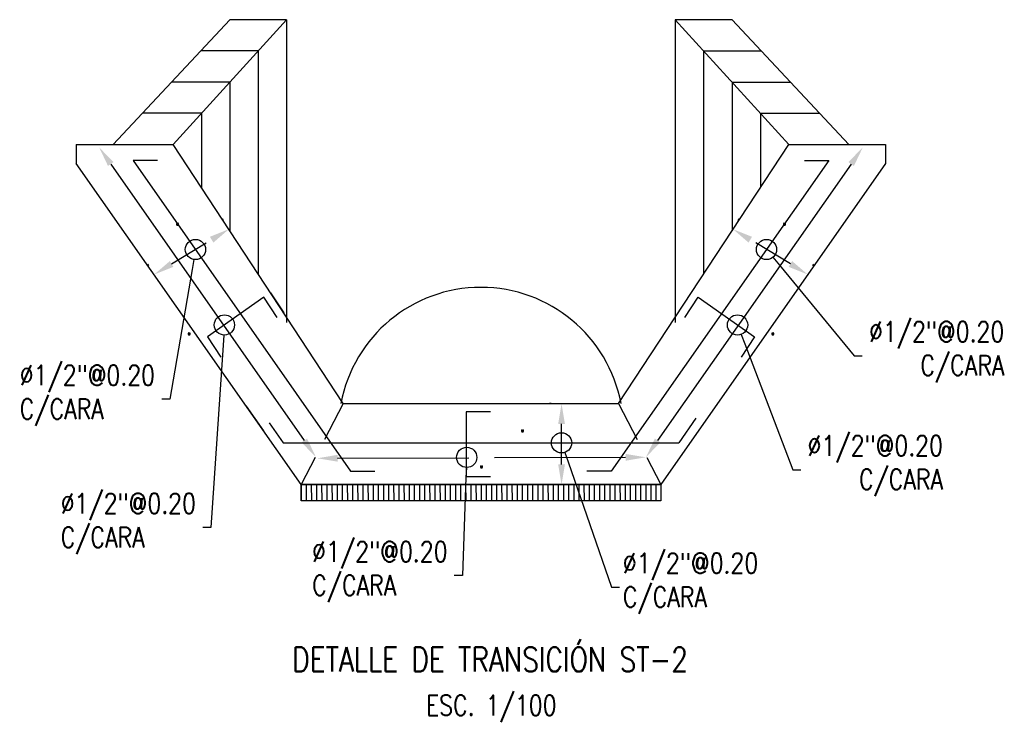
# Model space of a CAD drawing. Header units: metres. Extents: x 725561 to 725799, y 9150913 to 9151110.
# Tile 1 of 37: x 725560.94 to 725567.02, y 9150946.7 to 9150951.02. Entities that reach past the tile are written whole.
import ezdxf
from ezdxf import colors
from ezdxf.entities.mleader import LeaderData, LeaderLine
from ezdxf.enums import TextEntityAlignment as Align
from ezdxf.math import Vec2, Vec3

# ---------------------------------------------------------------- set-up
doc = ezdxf.new("R2010")
doc.units = ezdxf.units.M
doc.linetypes.add('HIDDEN', pattern=[0.375, 0.25, -0.125])
for name, color, linetype in [('AIR.A3_NOTAS', 7, 'Continuous'), ('AIR.A3_SUB-TITULOS', 4, 'Continuous'), ('AIR.A3_TITULOS', 6, 'Continuous'), ('Layer1 (.05 HIDDEN)', 8, 'HIDDEN'), ('Layer1 (.05)', 8, 'Continuous'), ('Layer10 (.30)', 90, 'Continuous'), ('Layer2 (.10)', 1, 'Continuous'), ('Layer4 (.15)', 2, 'Continuous')]:
    doc.layers.add(name, color=color, linetype=linetype)
doc.styles.add('AIR-Simplex.(0.80)', font='simplex.shx', dxfattribs={"width": 0.8})
doc.dimstyles.new('AIR-100 (A3)_HORIZ', dxfattribs={"dimscale": 0.1, "dimtxt": 1.25, "dimasz": 1.25, "dimexe": 0.75, "dimexo": 0.75, "dimgap": 0.75, "dimtad": 0, "dimtih": 1, "dimtoh": 1, "dimzin": 1, "dimdsep": 46, "dimtxsty": 'AIR-Simplex.(0.80)', "dimcen": 0.75, "dimdle": 1.5, "dimclrd": 1, "dimclre": 1, "dimclrt": 7, "dimadec": 0, "dimazin": 0, "dimtfac": 1, "dimtofl": 0, "dimtmove": 2, "dimatfit": 3, "dimfxl": 1.5, "dimtolj": 1, "dimtzin": 1, "dimarcsym": 0})

# ---------------------------------------------------------------- blocks, each defined once
blk = doc.blocks.new('_DotBlank')
at = {"color": 0, "linetype": 'ByBlock', "lineweight": -2}
blk.add_line((-0.5, 0), (-1, 0), dxfattribs=at)
blk.add_circle((0, 0), 0.5, dxfattribs=at)
blk = doc.blocks.new('*D1215')
at = {"layer": 'Defpoints', "color": 0, "transparency": 16777216}
for p in [(725562.2362, 9150949.7299), (725562.2423, 9150949.7198), (725561.7811, 9150949.4401)]:
    blk.add_point(p, dxfattribs=at)
at = {"layer": 'Layer1 (.05 HIDDEN)', "color": 1, "lineweight": -2, "transparency": 16777216}
for p, q in [((725562.2034, 9150949.7839), (725562.1973, 9150949.794)), ((725561.8819, 9150949.515), (725562.1293, 9150949.6651)), ((725561.7423, 9150949.5042), (725561.7361, 9150949.5143))]:
    blk.add_line(p, q, dxfattribs=at)
at = {"layer": 'Layer1 (.05 HIDDEN)', "color": 1, "transparency": 16777216}
for points in [[(725562.1185, 9150949.6829), (725562.1402, 9150949.6472), (725562.2362, 9150949.7299)], [(725561.8711, 9150949.5328), (725561.8927, 9150949.4972), (725561.775, 9150949.4502)]]:
    blk.add_solid(points, dxfattribs=at)
at = {"layer": 'Layer1 (.05 HIDDEN)', "color": 7, "transparency": 16777216, "insert": (725561.9179, 9150949.8181), "char_height": 0.125, "attachment_point": 5, "style": 'AIR-Simplex.(0.80)'}
blk.add_mtext('\\A1;.', dxfattribs=at)
blk = doc.blocks.new('*D1216')
at = {"layer": 'Defpoints', "color": 0, "transparency": 16777216}
for p in [(725565.3423, 9150949.7198), (725565.3484, 9150949.7299), (725565.8035, 9150949.4401)]:
    blk.add_point(p, dxfattribs=at)
at = {"layer": 'Layer1 (.05 HIDDEN)', "color": 1, "lineweight": -2, "transparency": 16777216}
for p, q in [((725565.3812, 9150949.7839), (725565.3873, 9150949.794)), ((725565.7028, 9150949.515), (725565.4553, 9150949.6651)), ((725565.8424, 9150949.5042), (725565.8485, 9150949.5143))]:
    blk.add_line(p, q, dxfattribs=at)
at = {"layer": 'Layer1 (.05 HIDDEN)', "color": 1, "transparency": 16777216}
for points in [[(725565.4661, 9150949.6829), (725565.4445, 9150949.6472), (725565.3484, 9150949.7299)], [(725565.7136, 9150949.5328), (725565.6919, 9150949.4972), (725565.8096, 9150949.4502)]]:
    blk.add_solid(points, dxfattribs=at)
at = {"layer": 'Layer1 (.05 HIDDEN)', "color": 7, "transparency": 16777216, "insert": (725565.6667, 9150949.8181), "char_height": 0.125, "attachment_point": 5, "style": 'AIR-Simplex.(0.80)'}
blk.add_mtext('\\A1;.', dxfattribs=at)
blk = doc.blocks.new('*D1217')
at = {"layer": 'Defpoints', "color": 0, "transparency": 16777216}
for p in [(725564.29, 9150948.6531), (725564.3018, 9150948.6531), (725564.3018, 9150948.1531)]:
    blk.add_point(p, dxfattribs=at)
at = {"layer": 'Layer1 (.05 HIDDEN)', "color": 1, "lineweight": -2, "transparency": 16777216}
for p, q in [((725564.2268, 9150948.6531), (725564.215, 9150948.6531)), ((725564.29, 9150948.2781), (725564.29, 9150948.5281)), ((725564.2268, 9150948.1531), (725564.215, 9150948.1531))]:
    blk.add_line(p, q, dxfattribs=at)
at = {"layer": 'Layer1 (.05 HIDDEN)', "color": 1, "transparency": 16777216}
for points in [[(725564.2691, 9150948.5281), (725564.3108, 9150948.5281), (725564.29, 9150948.6531)], [(725564.2691, 9150948.2781), (725564.3108, 9150948.2781), (725564.29, 9150948.1531)]]:
    blk.add_solid(points, dxfattribs=at)
at = {"layer": 'Layer1 (.05 HIDDEN)', "color": 7, "transparency": 16777216, "insert": (725564.0495, 9150948.541), "char_height": 0.125, "attachment_point": 5, "style": 'AIR-Simplex.(0.80)'}
blk.add_mtext('\\A1;.', dxfattribs=at)
blk = doc.blocks.new('*D1218')
at = {"layer": 'Defpoints', "color": 0, "transparency": 16777216}
for p in [(725561.294, 9150950.136), (725562.7732, 9150948.323), (725562.6322, 9150948.2243)]:
    blk.add_point(p, dxfattribs=at)
at = {"layer": 'Layer1 (.05)', "color": 1, "lineweight": -2, "transparency": 16777216}
blk.add_line((725561.5066, 9150950.1322), (725562.7015, 9150948.4254), dxfattribs=at)
at = {"layer": 'Layer1 (.05)', "color": 1, "transparency": 16777216}
for points in [[(725561.5237, 9150950.1442), (725561.4896, 9150950.1203), (725561.435, 9150950.2346)], [(725562.7185, 9150948.4373), (725562.6844, 9150948.4134), (725562.7732, 9150948.323)]]:
    blk.add_solid(points, dxfattribs=at)
at = {"layer": 'Layer1 (.05)', "color": 7, "transparency": 16777216, "insert": (725561.9909, 9150949.1404), "char_height": 0.125, "attachment_point": 5, "style": 'AIR-Simplex.(0.80)'}
blk.add_mtext('\\A1;.', dxfattribs=at)
blk = doc.blocks.new('*D1219')
at = {"layer": 'Defpoints', "color": 0, "transparency": 16777216}
for p in [(725566.2907, 9150950.136), (725564.8115, 9150948.323), (725564.9525, 9150948.2243)]:
    blk.add_point(p, dxfattribs=at)
at = {"layer": 'Layer1 (.05)', "color": 1, "lineweight": -2, "transparency": 16777216}
blk.add_line((725566.078, 9150950.1322), (725564.8832, 9150948.4254), dxfattribs=at)
at = {"layer": 'Layer1 (.05)', "color": 1, "transparency": 16777216}
for points in [[(725566.061, 9150950.1442), (725566.0951, 9150950.1203), (725566.1497, 9150950.2346)], [(725564.8661, 9150948.4373), (725564.9003, 9150948.4134), (725564.8115, 9150948.323)]]:
    blk.add_solid(points, dxfattribs=at)
at = {"layer": 'Layer1 (.05)', "color": 7, "transparency": 16777216, "insert": (725565.5938, 9150949.1404), "char_height": 0.125, "attachment_point": 5, "style": 'AIR-Simplex.(0.80)'}
blk.add_mtext('\\A1;.', dxfattribs=at)
blk = doc.blocks.new('*D1220')
at = {"layer": 'Defpoints', "color": 0, "transparency": 16777216}
for p in [(725562.7817, 9150948.2835), (725564.8106, 9150948.3217), (725564.8107, 9150948.2899)]:
    blk.add_point(p, dxfattribs=at)
at = {"layer": 'Layer1 (.05)', "color": 1, "lineweight": -2, "transparency": 16777216}
for p, q in [((725562.9066, 9150948.3158), (725563.7164, 9150948.3183)), ((725564.6856, 9150948.3213), (725563.8759, 9150948.3188))]:
    blk.add_line(p, q, dxfattribs=at)
at = {"layer": 'Layer1 (.05)', "color": 1, "transparency": 16777216}
for points in [[(725564.6855, 9150948.3422), (725564.6856, 9150948.3005), (725564.8106, 9150948.3217)], [(725562.9066, 9150948.3366), (725562.9067, 9150948.2949), (725562.7816, 9150948.3154)]]:
    blk.add_solid(points, dxfattribs=at)
at = {"layer": 'Layer1 (.05)', "color": 7, "transparency": 16777216, "insert": (725563.7961, 9150948.3186), "char_height": 0.125, "attachment_point": 5, "style": 'AIR-Simplex.(0.80)'}
blk.add_mtext('\\A1;.', dxfattribs=at)
blk = doc.blocks.new('A1-T-PLANTA (2)')
at = {"layer": 'AIR.A3_NOTAS', "style": 'AIR-Simplex.(0.80)', "width": 0.8}
blk.add_attdef('NOTAS', text='', height=1.25, dxfattribs=at).set_placement((0.069, -2.7), align=Align.MIDDLE_CENTER)
at = {"layer": 'AIR.A3_SUB-TITULOS', "style": 'AIR-Simplex.(0.80)', "width": 0.8}
blk.add_attdef('SUBTÍTULO', text='', height=1.5, dxfattribs=at).set_placement((0, 0), align=Align.MIDDLE_CENTER)
at = {"layer": 'AIR.A3_TITULOS', "style": 'AIR-Simplex.(0.80)', "width": 0.8}
blk.add_attdef('TÍTULO', text='', height=1.75, dxfattribs=at).set_placement((0, 2.959), align=Align.MIDDLE_CENTER)

msp = doc.modelspace()

# ---------------------------------------------------------------- hatches: boundary and pattern name
at = {"layer": 'Layer1 (.05)'}
h = msp.add_hatch(dxfattribs=at)
h.set_pattern_fill('ANSI31', color=256, scale=0.01, angle=45)
h.paths.add_polyline_path([(725562.682, 9150948.1531), (725564.9027, 9150948.1531), (725564.9027, 9150948.0531), (725562.682, 9150948.0531)])

# ---------------------------------------------------------------- linework, layer by layer
at = {"layer": 'Layer1 (.05 HIDDEN)', "flags": 128}
for points in [[(725562.9423, 9150948.6531), (725562.682, 9150948.1531)], [(725564.6423, 9150948.6531), (725564.9027, 9150948.1531)]]:
    msp.add_lwpolyline(points, dxfattribs=at)
at = {"layer": 'Layer1 (.05)', "flags": 128}
for points in [[(725562.4173, 9150950.8306), (725562.0621, 9150950.8306)], [(725562.4173, 9150950.8306), (725562.4173, 9150949.4531)], [(725565.1673, 9150950.8306), (725565.5225, 9150950.8306)], [(725565.1673, 9150950.8306), (725565.1673, 9150949.4531)], [(725562.2423, 9150950.6381), (725561.8819, 9150950.6381)], [(725562.2423, 9150950.6381), (725562.2423, 9150949.7198)], [(725565.3423, 9150950.6381), (725565.7027, 9150950.6381)], [(725565.3423, 9150950.6381), (725565.3423, 9150949.7198)], [(725562.0673, 9150950.4456), (725561.7017, 9150950.4456)], [(725562.0673, 9150950.4456), (725562.0673, 9150949.9865)], [(725565.5173, 9150950.4456), (725565.8829, 9150950.4456)], [(725565.5173, 9150950.4456), (725565.5173, 9150949.9865)]]:
    msp.add_lwpolyline(points, dxfattribs=at)
at = {"layer": 'Layer1 (.05)'}
msp.add_lwpolyline([(725562.682, 9150948.1531), (725564.9027, 9150948.1531), (725564.9027, 9150948.0531), (725562.682, 9150948.0531)], close=True, dxfattribs=at)
msp.add_arc((725563.7923, 9150948.4908), 0.88, 10.62814, 169.37186, dxfattribs=at)
at = {"layer": 'Layer10 (.30)', "flags": 128}
for points in [[(725561.7951, 9150950.1531), (725561.6451, 9150950.1531), (725562.9878, 9150948.2351)], [(725565.7896, 9150950.1531), (725565.9396, 9150950.1531), (725564.5969, 9150948.2351)], [(725562.493, 9150949.3379), (725562.5753, 9150949.2125)], [(725562.5335, 9150949.1851), (725562.452, 9150949.3092), (725562.1042, 9150949.0658), (725562.1865, 9150948.9404)], [(725565.0512, 9150949.1851), (725565.1327, 9150949.3092), (725565.4805, 9150949.0658), (725565.3982, 9150948.9404)], [(725562.3426, 9150948.638), (725562.4491, 9150948.4858)], [(725563.8504, 9150948.6031), (725563.7004, 9150948.6031), (725563.7004, 9150948.2031), (725563.8504, 9150948.2031)], [(725562.4852, 9150948.5336), (725562.5712, 9150948.4107)], [(725565.12, 9150948.5629), (725565.0135, 9150948.4107)], [(725562.5712, 9150948.4107), (725565.0135, 9150948.4107)], [(725562.9878, 9150948.2351), (725563.1378, 9150948.2351)], [(725564.5969, 9150948.2351), (725564.4469, 9150948.2351)]]:
    msp.add_lwpolyline(points, dxfattribs=at)
at = {"layer": 'Layer10 (.30)'}
for p in [(725562.4173, 9150950.8306), (725562.2423, 9150950.6381), (725562.0673, 9150950.4456)]:
    msp.add_point(p, dxfattribs=at)
at = {"layer": 'Layer2 (.10)', "flags": 128}
for points in [[(725561.5215, 9150950.2531), (725562.2423, 9150951.0231)], [(725561.8923, 9150950.2531), (725562.5923, 9150951.0231)], [(725562.5923, 9150951.0231), (725562.2423, 9150951.0231)], [(725562.5923, 9150951.0231), (725562.5923, 9150949.1531)], [(725565.6923, 9150950.2531), (725564.9923, 9150951.0231)], [(725565.3423, 9150951.0231), (725564.9923, 9150951.0231)], [(725564.9923, 9150951.0231), (725564.9923, 9150949.1531)], [(725566.0632, 9150950.2531), (725565.3423, 9150951.0231)]]:
    msp.add_lwpolyline(points, dxfattribs=at)
at = {"layer": 'Layer4 (.15)', "flags": 128}
for points in [[(725561.294, 9150950.2531), (725561.8923, 9150950.2531)], [(725561.294, 9150950.2531), (725561.294, 9150950.136)], [(725562.9423, 9150948.6531), (725561.8923, 9150950.2531)], [(725564.6423, 9150948.6531), (725565.6923, 9150950.2531)], [(725564.6423, 9150948.6531), (725565.6923, 9150950.2531)], [(725565.6923, 9150950.2531), (725566.2907, 9150950.2531), (725566.2907, 9150950.136)], [(725566.2907, 9150950.136), (725564.9027, 9150948.1531), (725562.682, 9150948.1531), (725561.294, 9150950.136)], [(725562.9423, 9150948.6531), (725564.6423, 9150948.6531)]]:
    msp.add_lwpolyline(points, dxfattribs=at)

# ---------------------------------------------------------------- block references
at = {"color": 4}
ref = msp.add_blockref('A1-T-PLANTA (2)', (725563.8488, 9150947.1488), dxfattribs=dict(at, xscale=0.1, yscale=0.1, zscale=0.1))
ref.add_attrib('PLANTA', 'DETALLE DE TRANSICIÓN ST-2', dxfattribs={"layer": 'AIR.A3_SUB-TITULOS', "height": 0.15, "style": 'AIR-Simplex.(0.80)', "width": 0.8}).set_placement((725563.8488, 9150947.1488), align=Align.TOP_CENTER)
ref.add_attrib('ESC. 1', 'ESC. 1/100', dxfattribs={"layer": 'AIR.A3_NOTAS', "height": 0.125, "style": 'AIR-Simplex.(0.80)', "width": 0.8}).set_placement((725563.8557, 9150946.8534), align=Align.TOP_CENTER)

# ---------------------------------------------------------------- dimensions: what is measured, and where the dimension line sits
at = {"layer": 'Layer1 (.05 HIDDEN)'}
for base, p1, p2, angle, picture, middle in [((725562.2362, 9150949.7299), (725561.7811, 9150949.4401), (725562.2423, 9150949.7198), 31.23798, '*D1215', (725561.9179, 9150949.8181)), ((725565.3484, 9150949.7299), (725565.8035, 9150949.4401), (725565.3423, 9150949.7198), 148.76202, '*D1216', (725565.6667, 9150949.8181)), ((725564.29, 9150948.6531), (725564.3018, 9150948.1531), (725564.3018, 9150948.6531), 90, '*D1217', (725564.0495, 9150948.541))]:
    dim = msp.add_linear_dim(base=base, p1=p1, p2=p2, angle=angle, text='.', dimstyle='AIR-100 (A3)_HORIZ', dxfattribs=at)
    dim.commit()
    dim.dimension.update_dxf_attribs({"geometry": picture, "text_midpoint": middle, "dimtype": 161})
at = {"layer": 'Layer1 (.05)'}
for base, p1, p2, angle, picture, middle in [((725562.7732, 9150948.323), (725561.294, 9150950.136), (725562.6322, 9150948.2243), 304.99202, '*D1218', (725561.9909, 9150949.1404)), ((725564.8115, 9150948.323), (725566.2907, 9150950.136), (725564.9525, 9150948.2243), 235.00798, '*D1219', (725565.5938, 9150949.1404))]:
    dim = msp.add_linear_dim(base=base, p1=p1, p2=p2, angle=angle, text='.', dimstyle='AIR-100 (A3)_HORIZ', override={"dimse1": 1, "dimse2": 1}, dxfattribs=at)
    dim.commit()
    dim.dimension.update_dxf_attribs({"geometry": picture, "text_midpoint": middle, "dimtype": 161})
dim = msp.add_aligned_dim(p1=(725562.7817, 9150948.2835), p2=(725564.8107, 9150948.2899), distance=0.0319, text='.', dimstyle='AIR-100 (A3)_HORIZ', override={"dimse1": 1, "dimse2": 1}, dxfattribs=at)
dim.commit()
dim.dimension.update_dxf_attribs({"geometry": '*D1220', "text_midpoint": (725563.7961, 9150948.3186)})

# ---------------------------------------------------------------- leaders
ml = msp.add_multileader_mtext('Standard')
ml.set_content('{\\C0;%%C1/2"@0.20\\PC/CARA}', color=256, style='AIR-Simplex.(0.80)')
ml.set_leader_properties(color=1, linetype='ByLayer', lineweight=-1)
ml.set_arrow_properties(name='DOTBLANK')
ml.build(insert=Vec2(0, 0))
ml.multileader.update_dxf_attribs({"text_left_attachment_type": 2, "text_right_attachment_type": 2, "dogleg_length": 0.05, "arrow_head_size": 0.125})
ctx = ml.context
ctx.base_point, ctx.char_height, ctx.arrow_head_size, ctx.landing_gap_size, ctx.plane_origin = Vec3(725560.9243, 9150948.6796), 0.125, 0.125, 0.02, Vec3(725560.8449, 9150953.5877)
ctx.left_attachment, ctx.right_attachment = 2, 2
notes = []
notes.append((ctx, [(0, (1, 1, 0), (725561.8714, 9150948.6796), (-1, 0), 0.05, [(1, [(725562.0293, 9150949.6044)], 0, [])])]))
ctx.mtext.insert, ctx.mtext.width, ctx.mtext.flow_direction = Vec3(725560.9443, 9150948.8909), 0.419673, 5
ml = msp.add_multileader_mtext('Standard')
ml.set_content('{\\C0;%%C1/2"@0.20\\PC/CARA}', color=256, style='AIR-Simplex.(0.80)')
ml.set_leader_properties(color=1, linetype='ByLayer', lineweight=-1)
ml.set_arrow_properties(name='DOTBLANK')
ml.build(insert=Vec2(0, 0))
ml.multileader.update_dxf_attribs({"text_left_attachment_type": 2, "text_right_attachment_type": 2, "dogleg_length": 0.05, "arrow_head_size": 0.125})
ctx = ml.context
ctx.base_point, ctx.char_height, ctx.arrow_head_size, ctx.landing_gap_size, ctx.plane_origin = Vec3(725566.1465, 9150948.948), 0.125, 0.125, 0.02, Vec3(725566.7398, 9150953.5877)
ctx.left_attachment, ctx.right_attachment, ctx.text_align_type = 2, 2, 2
notes.append((ctx, [(0, (1, 1, 0), (725566.0965, 9150948.948), (1, 0), 0.05, [(1, [(725565.5554, 9150949.6044)], 0, [])])]))
ctx.mtext.insert, ctx.mtext.width, ctx.mtext.alignment, ctx.mtext.flow_direction = Vec3(725567.0236, 9150949.1593), 0.419673, 3, 5
ml = msp.add_multileader_mtext('Standard')
ml.set_content('{\\C0;%%C1/2"@0.20\\PC/CARA}', color=256, style='AIR-Simplex.(0.80)')
ml.set_leader_properties(color=1, linetype='ByLayer', lineweight=-1)
ml.set_arrow_properties(name='DOTBLANK')
ml.build(insert=Vec2(0, 0))
ml.multileader.update_dxf_attribs({"text_left_attachment_type": 2, "text_right_attachment_type": 2, "dogleg_length": 0.05, "arrow_head_size": 0.125})
ctx = ml.context
ctx.base_point, ctx.char_height, ctx.arrow_head_size, ctx.landing_gap_size, ctx.plane_origin = Vec3(725561.1769, 9150947.8877), 0.125, 0.125, 0.02, Vec3(725560.8449, 9150952.5604)
ctx.left_attachment, ctx.right_attachment = 2, 2
notes.append((ctx, [(0, (1, 1, 0), (725562.1241, 9150947.8877), (-1, 0), 0.05, [(1, [(725562.2081, 9150949.1385)], 0, [])])]))
ctx.mtext.insert, ctx.mtext.width, ctx.mtext.flow_direction = Vec3(725561.1969, 9150948.0991), 0.419673, 5
ml = msp.add_multileader_mtext('Standard')
ml.set_content('{\\C0;%%C1/2"@0.20\\PC/CARA}', color=256, style='AIR-Simplex.(0.80)')
ml.set_leader_properties(color=1, linetype='ByLayer', lineweight=-1)
ml.set_arrow_properties(name='DOTBLANK')
ml.build(insert=Vec2(0, 0))
ml.multileader.update_dxf_attribs({"text_left_attachment_type": 2, "text_right_attachment_type": 2, "dogleg_length": 0.05, "arrow_head_size": 0.125})
ctx = ml.context
ctx.base_point, ctx.char_height, ctx.arrow_head_size, ctx.landing_gap_size, ctx.plane_origin = Vec3(725565.7675, 9150948.2446), 0.125, 0.125, 0.02, Vec3(725566.7398, 9150952.5604)
ctx.left_attachment, ctx.right_attachment, ctx.text_align_type = 2, 2, 2
notes.append((ctx, [(0, (1, 1, 0), (725565.7175, 9150948.2446), (1, 0), 0.05, [(1, [(725565.3766, 9150949.1385)], 0, [])])]))
ctx.mtext.insert, ctx.mtext.width, ctx.mtext.alignment, ctx.mtext.flow_direction = Vec3(725566.6446, 9150948.4559), 0.419673, 3, 5
ml = msp.add_multileader_mtext('Standard')
ml.set_content('{\\C0;%%C1/2"@0.20\\PC/CARA}', color=256, style='AIR-Simplex.(0.80)')
ml.set_leader_properties(color=1, linetype='ByLayer', lineweight=-1)
ml.set_arrow_properties(name='DOTBLANK')
ml.build(insert=Vec2(0, 0))
ml.multileader.update_dxf_attribs({"text_left_attachment_type": 2, "text_right_attachment_type": 2, "dogleg_length": 0.05, "arrow_head_size": 0.125})
ctx = ml.context
ctx.base_point, ctx.char_height, ctx.arrow_head_size, ctx.landing_gap_size, ctx.plane_origin = Vec3(725564.6485, 9150947.5193), 0.125, 0.125, 0.02, Vec3(725563.1056, 9150952.4691)
ctx.left_attachment, ctx.right_attachment = 2, 2
notes.append((ctx, [(1, (1, 1, 0), (725564.5985, 9150947.5193), (1, 0), 0.05, [(1, [(725564.29, 9150948.4107)], 0, [])])]))
ctx.mtext.insert, ctx.mtext.width, ctx.mtext.flow_direction = Vec3(725564.6685, 9150947.7306), 0.419673, 5
ml = msp.add_multileader_mtext('Standard')
ml.set_content('{\\C0;%%C1/2"@0.20\\PC/CARA}', color=256, style='AIR-Simplex.(0.80)')
ml.set_leader_properties(color=1, linetype='ByLayer', lineweight=-1)
ml.set_arrow_properties(name='DOTBLANK')
ml.build(insert=Vec2(0, 0))
ml.multileader.update_dxf_attribs({"text_left_attachment_type": 2, "text_right_attachment_type": 2, "dogleg_length": 0.05, "arrow_head_size": 0.125})
ctx = ml.context
ctx.base_point, ctx.char_height, ctx.arrow_head_size, ctx.landing_gap_size, ctx.plane_origin = Vec3(725562.7303, 9150947.5909), 0.125, 0.125, 0.02, Vec3(725562.3411, 9150951.7429)
ctx.left_attachment, ctx.right_attachment = 2, 2
notes.append((ctx, [(0, (1, 1, 0), (725563.6775, 9150947.5909), (-1, 0), 0.05, [(1, [(725563.7043, 9150948.321)], 0, [])])]))
ctx.mtext.insert, ctx.mtext.width, ctx.mtext.flow_direction = Vec3(725562.7503, 9150947.8022), 0.419673, 5
for ctx, leaders in notes:
    for number, flags, end, landing, length, lines in leaders:
        leader = LeaderData()
        leader.index, (leader.has_last_leader_line, leader.has_dogleg_vector, leader.attachment_direction) = number, flags
        leader.last_leader_point, leader.dogleg_vector, leader.dogleg_length = Vec3(end), Vec3(landing), length
        for number, points, colour, breaks in lines:
            line = LeaderLine()
            line.index, line.vertices, line.color, line.breaks = number, Vec3.list(points), colors.encode_raw_color(colour), breaks
            leader.lines.append(line)
        ctx.leaders.append(leader)

doc.saveas('drawing.dxf')
